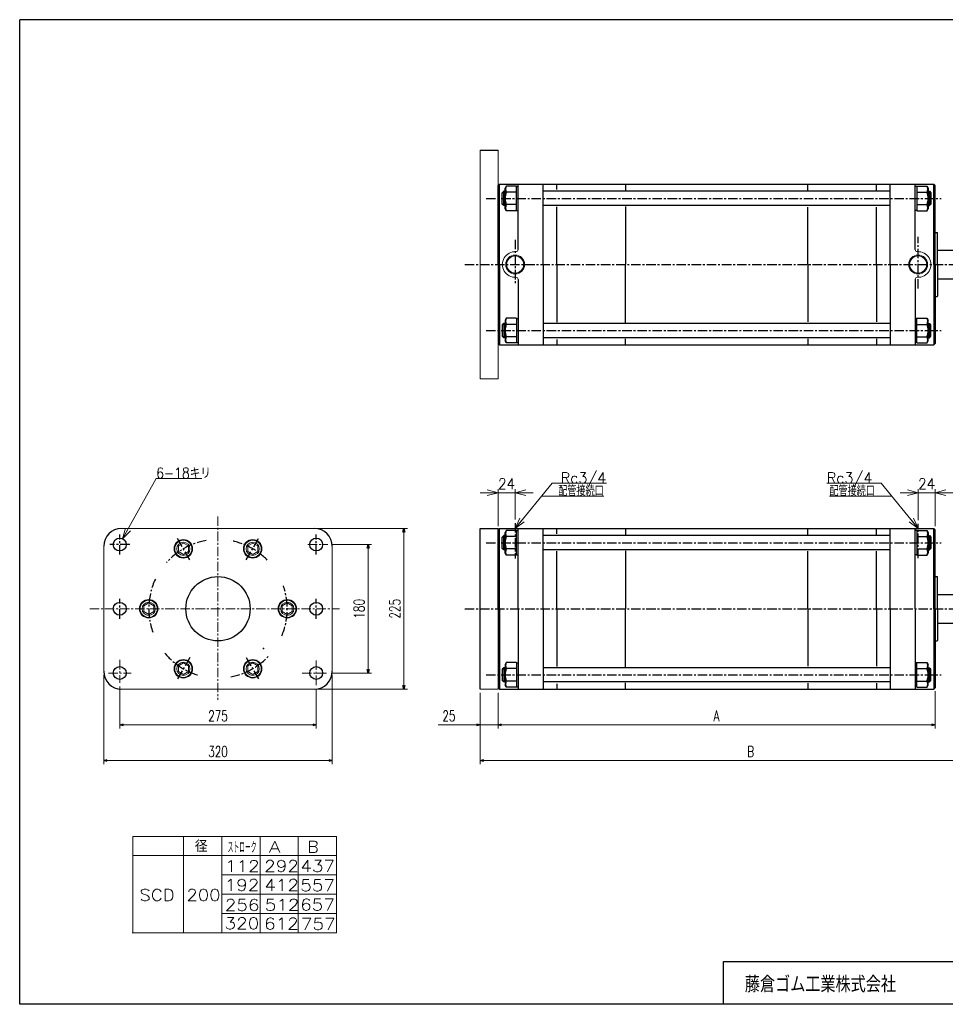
# Model space of a CAD drawing. Header units: millimetres. Extents: x -985 to 985, y -705 to 705.
# Tile 1 of 2: x -985 to 311, y -674 to 705. Entities that reach past the tile are written whole.
import ezdxf
from ezdxf.enums import TextEntityAlignment as Align

# ---------------------------------------------------------------- set-up
doc = ezdxf.new("R2010")
doc.units = ezdxf.units.MM
doc.header["$LTSCALE"] = 0.416667
doc.header["$PDSIZE"] = 1
doc.linetypes.add('CENTER', pattern=[50.8, 31.75, -6.35, 6.35, -6.35])
doc.layers.add('Layer0016', color=7, linetype='Continuous')
doc.layers.add('ZUWAKU', color=7, linetype='Continuous')
doc.styles.add('dcStyle0', font='txt.shx', dxfattribs={"width": 0.714286, "bigfont": 'bigfont'})
doc.dimstyles.new('DaDimRotatedStyle', dxfattribs={"dimtxt": 15, "dimasz": 5.000003, "dimexe": 5, "dimexo": 1.666667, "dimgap": 5, "dimtad": 3, "dimdsep": 46, "dimtxsty": 'dcStyle0', "dimblk1": 'OPEN30', "dimblk2": 'OPEN30', "dimsah": 1, "dimcen": 0.09, "dimclrd": 4, "dimclre": 4, "dimclrt": 4, "dimadec": 0, "dimazin": 2, "dimtfac": 1, "dimtdec": 4, "dimtmove": 0, "dimatfit": 0, "dimfxl": 1, "dimarcsym": 0})

# ---------------------------------------------------------------- blocks, each defined once
blk = doc.blocks.new('DC_GROUP_Φ200_3')
at = {"color": 4, "linetype": 'Continuous', "lineweight": 18}
for p, q in [((-291.5, -7.4), (-285.1, 6.8)), ((-291.5, -7.4), (-282, 4.2)), ((-278.9, 1.7), (-291.5, -7.4))]:
    blk.add_line(p, q, dxfattribs=at)
blk = doc.blocks.new('DC_GROUP_Φ200_4')
at = {"color": 4, "linetype": 'Continuous', "lineweight": 18}
for p, q in [((272.5, -7.4), (259.9, 1.7)), ((272.5, -7.4), (263.1, 4.2)), ((266.2, 6.8), (272.5, -7.4))]:
    blk.add_line(p, q, dxfattribs=at)
blk = doc.blocks.new('DC_GROUP_Φ200_5')
at = {"color": 4, "linetype": 'Continuous', "lineweight": 25}
for p, q in [((-303.9, -195.1), (-305.6, -197.9)), ((-305.6, -197.9), (-305.6, -226.9)), ((-289.6, -195.1), (-303.9, -195.1)), ((-289.6, -203.7), (-303.9, -203.7)), ((-289.6, -195.1), (-289.6, -229.7)), ((-289.6, -195.5), (-289.6, -229.3)), ((-289.6, -195.5), (-287.5, -195.5)), ((-303.9, -229.7), (-305.6, -226.9)), ((-289.6, -221.1), (-303.9, -221.1)), ((-289.6, -229.7), (-303.9, -229.7)), ((-289.6, -229.3), (-287.5, -229.3))]:
    blk.add_line(p, q, dxfattribs=at)
for centre, radius, start, end in [((-281.7, -212.4), 23.8, 158.7017, 201.2983), ((-296.4, -199.4), 8.66, 150, 210), ((-296.4, -225.4), 8.66, 150, 210)]:
    blk.add_arc(centre, radius, start, end, dxfattribs=at)
blk = doc.blocks.new('DC_GROUP_Φ200_6')
at = {"color": 4, "linetype": 'Continuous', "lineweight": 25}
for p, q in [((270.6, -195.5), (268.5, -195.5)), ((270.6, -229.7), (270.6, -195.1)), ((270.6, -195.1), (285, -195.1)), ((270.6, -229.3), (270.6, -195.5)), ((270.6, -203.7), (285, -203.7)), ((285, -195.1), (286.6, -197.9)), ((286.6, -226.9), (286.6, -197.9)), ((270.6, -229.3), (268.5, -229.3)), ((270.6, -221.1), (285, -221.1)), ((270.6, -229.7), (285, -229.7)), ((285, -229.7), (286.6, -226.9))]:
    blk.add_line(p, q, dxfattribs=at)
for centre, radius, start, end in [((277.5, -199.4), 8.66, 330, 30), ((262.8, -212.4), 23.8, 338.7017, 21.2983), ((277.5, -225.4), 8.66, 330, 30)]:
    blk.add_arc(centre, radius, start, end, dxfattribs=at)
blk = doc.blocks.new('DC_GROUP_Φ200_8')
at = {"color": 4, "linetype": 'Continuous', "lineweight": 25}
for p, q in [((-303.9, -10.1), (-305.6, -12.9)), ((-305.6, -41.9), (-305.6, -12.9)), ((-289.6, -10.1), (-303.9, -10.1)), ((-289.6, -44.7), (-289.6, -10.1)), ((-289.6, -44.3), (-289.6, -10.5)), ((-289.6, -10.5), (-287.5, -10.5)), ((-289.6, -18.7), (-303.9, -18.7)), ((-289.6, -36.1), (-303.9, -36.1)), ((-303.9, -44.7), (-305.6, -41.9)), ((-289.6, -44.7), (-303.9, -44.7)), ((-289.6, -44.3), (-287.5, -44.3))]:
    blk.add_line(p, q, dxfattribs=at)
for centre, radius, start, end in [((-296.4, -14.4), 8.66, 150, 210), ((-281.7, -27.4), 23.8, 158.7017, 201.2983), ((-296.4, -40.4), 8.66, 150, 210)]:
    blk.add_arc(centre, radius, start, end, dxfattribs=at)
blk = doc.blocks.new('DC_GROUP_Φ200_9')
at = {"color": 4, "linetype": 'Continuous', "lineweight": 25}
for p, q in [((270.6, -10.5), (268.5, -10.5)), ((270.6, -10.1), (270.6, -44.7)), ((270.6, -10.1), (285, -10.1)), ((270.6, -10.5), (270.6, -44.3)), ((285, -10.1), (286.6, -12.9)), ((286.6, -12.9), (286.6, -41.9)), ((270.6, -18.7), (285, -18.7)), ((270.6, -36.1), (285, -36.1)), ((270.6, -44.3), (268.5, -44.3)), ((270.6, -44.7), (285, -44.7)), ((285, -44.7), (286.6, -41.9))]:
    blk.add_line(p, q, dxfattribs=at)
for centre, radius, start, end in [((277.5, -14.4), 8.66, 330, 30), ((262.8, -27.4), 23.8, 338.7017, 21.2983), ((277.5, -40.4), 8.66, 330, 30)]:
    blk.add_arc(centre, radius, start, end, dxfattribs=at)
blk = doc.blocks.new('DC_GROUP_Φ200_10')
at = {"color": 4, "linetype": 'Continuous', "lineweight": 25}
for p, q in [((-303.9, 287), (-305.6, 284.2)), ((-305.6, 284.2), (-305.6, 255.2)), ((-289.6, 287), (-303.9, 287)), ((-289.6, 278.4), (-303.9, 278.4)), ((-289.6, 287), (-289.6, 252.4)), ((-289.6, 286.6), (-289.6, 252.8)), ((-289.6, 286.6), (-287.5, 286.6)), ((-303.9, 252.4), (-305.6, 255.2)), ((-289.6, 261.1), (-303.9, 261.1)), ((-289.6, 252.4), (-303.9, 252.4)), ((-289.6, 252.8), (-287.5, 252.8))]:
    blk.add_line(p, q, dxfattribs=at)
for centre, radius, start, end in [((-281.7, 269.7), 23.8, 158.7017, 201.2983), ((-296.4, 282.7), 8.66, 150, 210), ((-296.4, 256.7), 8.66, 150, 210)]:
    blk.add_arc(centre, radius, start, end, dxfattribs=at)
blk = doc.blocks.new('DC_GROUP_Φ200_11')
at = {"color": 4, "linetype": 'Continuous', "lineweight": 25}
for p, q in [((270.6, 286.6), (268.5, 286.6)), ((270.6, 252.4), (270.6, 287)), ((270.6, 287), (285, 287)), ((270.6, 252.8), (270.6, 286.6)), ((270.6, 278.4), (285, 278.4)), ((285, 287), (286.6, 284.2)), ((286.6, 255.2), (286.6, 284.2)), ((270.6, 252.8), (268.5, 252.8)), ((270.6, 261.1), (285, 261.1)), ((270.6, 252.4), (285, 252.4)), ((285, 252.4), (286.6, 255.2))]:
    blk.add_line(p, q, dxfattribs=at)
for centre, radius, start, end in [((277.5, 282.7), 8.66, 330, 30), ((262.8, 269.7), 23.8, 338.7017, 21.2983), ((277.5, 256.7), 8.66, 330, 30)]:
    blk.add_arc(centre, radius, start, end, dxfattribs=at)
blk = doc.blocks.new('DC_GROUP_Φ200_12')
at = {"color": 4, "linetype": 'Continuous', "lineweight": 25}
for p, q in [((-303.9, 472), (-305.6, 469.2)), ((-305.6, 440.2), (-305.6, 469.2)), ((-289.6, 472), (-303.9, 472)), ((-289.6, 437.4), (-289.6, 472)), ((-289.6, 437.8), (-289.6, 471.6)), ((-289.6, 471.6), (-287.5, 471.6)), ((-289.6, 463.4), (-303.9, 463.4)), ((-289.6, 446.1), (-303.9, 446.1)), ((-303.9, 437.4), (-305.6, 440.2)), ((-289.6, 437.4), (-303.9, 437.4)), ((-289.6, 437.8), (-287.5, 437.8))]:
    blk.add_line(p, q, dxfattribs=at)
for centre, radius, start, end in [((-296.4, 467.7), 8.66, 150, 210), ((-281.7, 454.7), 23.8, 158.7017, 201.2983), ((-296.4, 441.7), 8.66, 150, 210)]:
    blk.add_arc(centre, radius, start, end, dxfattribs=at)
blk = doc.blocks.new('DC_GROUP_Φ200_13')
at = {"color": 4, "linetype": 'Continuous', "lineweight": 25}
for p, q in [((270.6, 471.6), (268.5, 471.6)), ((270.6, 472), (270.6, 437.4)), ((270.6, 472), (285, 472)), ((270.6, 471.6), (270.6, 437.8)), ((285, 472), (286.6, 469.2)), ((286.6, 469.2), (286.6, 440.2)), ((270.6, 463.4), (285, 463.4)), ((270.6, 446.1), (285, 446.1)), ((270.6, 437.8), (268.5, 437.8)), ((270.6, 437.4), (285, 437.4)), ((285, 437.4), (286.6, 440.2))]:
    blk.add_line(p, q, dxfattribs=at)
for centre, radius, start, end in [((277.5, 467.7), 8.66, 330, 30), ((262.8, 454.7), 23.8, 338.7017, 21.2983), ((277.5, 441.7), 8.66, 330, 30)]:
    blk.add_arc(centre, radius, start, end, dxfattribs=at)
blk = doc.blocks.new('DC_GROUP_Φ200_19')
at = {"color": 4, "linetype": 'Continuous', "lineweight": 18}
for p, q in [((-291.5, 42.6), (-276.5, 46.6)), ((-276.5, 38.6), (-291.5, 42.6)), ((-291.5, 42.6), (-276.5, 42.6))]:
    blk.add_line(p, q, dxfattribs=at)
blk = doc.blocks.new('DC_GROUP_Φ200_20')
at = {"color": 4, "linetype": 'Continuous', "lineweight": 18}
for p, q in [((-330.5, 46.6), (-315.5, 42.6)), ((-315.5, 42.6), (-330.5, 38.6)), ((-315.5, 42.6), (-330.5, 42.6))]:
    blk.add_line(p, q, dxfattribs=at)
blk = doc.blocks.new('DC_GROUP_Φ200_18')
at = {"color": 4, "linetype": 'Continuous', "lineweight": 13}
for p, q in [((-340.5, 42.6), (-315.5, 42.6)), ((-315.5, -4.4), (-315.5, 47.6)), ((-315.5, 42.6), (-291.5, 42.6)), ((-291.5, 5.1), (-291.5, 47.6)), ((-266.5, 42.6), (-291.5, 42.6))]:
    blk.add_line(p, q, dxfattribs=at)
at = {"linetype": 'Continuous'}
for name in ['DC_GROUP_Φ200_20', 'DC_GROUP_Φ200_19']:
    blk.add_blockref(name, (0, 0), dxfattribs=at)
at = {"color": 4, "style": 'dcStyle0', "width": 0.8}
blk.add_text('24', height=15, dxfattribs=at).set_placement((-315.5, 47.6), (-291.5, 47.6), align=Align.FIT)
blk = doc.blocks.new('DC_GROUP_Φ200_22')
at = {"color": 4, "linetype": 'Continuous', "lineweight": 18}
for p, q in [((296.5, 42.6), (311.5, 46.6)), ((311.5, 38.6), (296.5, 42.6)), ((296.5, 42.6), (311.5, 42.6))]:
    blk.add_line(p, q, dxfattribs=at)
blk = doc.blocks.new('DC_GROUP_Φ200_23')
at = {"color": 4, "linetype": 'Continuous', "lineweight": 18}
for p, q in [((257.5, 46.6), (272.5, 42.6)), ((272.5, 42.6), (257.5, 38.6)), ((272.5, 42.6), (257.5, 42.6))]:
    blk.add_line(p, q, dxfattribs=at)
blk = doc.blocks.new('DC_GROUP_Φ200_21')
at = {"color": 4, "linetype": 'Continuous', "lineweight": 13}
for p, q in [((247.5, 42.6), (272.5, 42.6)), ((272.5, 4.1), (272.5, 47.6)), ((272.5, 42.6), (296.5, 42.6)), ((296.5, -4.4), (296.5, 47.6)), ((321.5, 42.6), (296.5, 42.6))]:
    blk.add_line(p, q, dxfattribs=at)
at = {"linetype": 'Continuous'}
for name in ['DC_GROUP_Φ200_23', 'DC_GROUP_Φ200_22']:
    blk.add_blockref(name, (0, 0), dxfattribs=at)
at = {"color": 4, "style": 'dcStyle0', "width": 0.8}
blk.add_text('24', height=15, dxfattribs=at).set_placement((272.5, 47.6), (296.5, 47.6), align=Align.FIT)
blk = doc.blocks.new('DC_GROUP_Φ200_39')
at = {"color": 4, "linetype": 'Continuous', "lineweight": 18}
for p, q in [((-840.9, -21.9), (-837.1, -6.8)), ((-840.9, -21.9), (-833.6, -8.7)), ((-830.1, -10.7), (-840.9, -21.9))]:
    blk.add_line(p, q, dxfattribs=at)
blk = doc.blocks.new('DC_GROUP_Φ200_38')
at = {"color": 4, "linetype": 'Continuous', "lineweight": 13}
for p, q in [((-840.9, -21.9), (-794, 62.7)), ((-794, 62.7), (-730, 62.7))]:
    blk.add_line(p, q, dxfattribs=at)
at = {"linetype": 'Continuous'}
blk.add_blockref('DC_GROUP_Φ200_39', (0, 0), dxfattribs=at)
at = {"color": 4, "style": 'dcStyle0', "width": 0.796875}
blk.add_text('6-18キリ', height=15, dxfattribs=at).set_placement((-794, 62.7), (-717.5, 62.7), align=Align.FIT)
blk = doc.blocks.new('DC_GROUP_Φ200_40')
at = {"color": 4, "linetype": 'Continuous', "lineweight": 13}
for p, q in [((-755.9, -27.8), (-762.9, -31.8)), ((-762.9, -31.8), (-762.9, -39.9)), ((-762.9, -39.9), (-755.9, -44)), ((-748.9, -31.8), (-755.9, -27.8)), ((-755.9, -44), (-748.9, -39.9)), ((-748.9, -39.9), (-748.9, -31.8))]:
    blk.add_line(p, q, dxfattribs=at)
for radius in [12.2, 12, 9.23]:
    blk.add_circle((-755.9, -35.9), radius, dxfattribs=at)
blk = doc.blocks.new('DC_GROUP_Φ200_41')
at = {"color": 4, "linetype": 'Continuous', "lineweight": 13}
for p, q in [((-804.4, -111.8), (-811.4, -115.9)), ((-811.4, -115.9), (-811.4, -123.9)), ((-811.4, -123.9), (-804.4, -128)), ((-797.4, -115.9), (-804.4, -111.8)), ((-804.4, -128), (-797.4, -123.9)), ((-797.4, -123.9), (-797.4, -115.9))]:
    blk.add_line(p, q, dxfattribs=at)
for radius in [12.2, 12, 9.23]:
    blk.add_circle((-804.4, -119.9), radius, dxfattribs=at)
blk = doc.blocks.new('DC_GROUP_Φ200_42')
at = {"color": 4, "linetype": 'Continuous', "lineweight": 13}
for p, q in [((-665.9, -31.8), (-658.9, -27.8)), ((-665.9, -39.9), (-665.9, -31.8)), ((-658.9, -44), (-665.9, -39.9)), ((-658.9, -27.8), (-651.9, -31.8)), ((-651.9, -39.9), (-658.9, -44)), ((-651.9, -31.8), (-651.9, -39.9))]:
    blk.add_line(p, q, dxfattribs=at)
for radius in [12.2, 12, 9.23]:
    blk.add_circle((-658.9, -35.9), radius, dxfattribs=at)
blk = doc.blocks.new('DC_GROUP_Φ200_43')
at = {"color": 4, "linetype": 'Continuous', "lineweight": 13}
for p, q in [((-617.4, -115.9), (-610.4, -111.8)), ((-617.4, -123.9), (-617.4, -115.9)), ((-610.4, -128), (-617.4, -123.9)), ((-610.4, -111.8), (-603.4, -115.9)), ((-603.4, -123.9), (-610.4, -128)), ((-603.4, -115.9), (-603.4, -123.9))]:
    blk.add_line(p, q, dxfattribs=at)
for radius in [12.2, 12, 9.23]:
    blk.add_circle((-610.4, -119.9), radius, dxfattribs=at)
blk = doc.blocks.new('DC_GROUP_Φ200_44')
at = {"color": 4, "linetype": 'Continuous', "lineweight": 13}
for p, q in [((-762.9, -199.9), (-755.9, -195.8)), ((-762.9, -207.9), (-762.9, -199.9)), ((-755.9, -195.8), (-748.9, -199.9)), ((-748.9, -199.9), (-748.9, -207.9)), ((-755.9, -212), (-762.9, -207.9)), ((-748.9, -207.9), (-755.9, -212))]:
    blk.add_line(p, q, dxfattribs=at)
for radius in [12.2, 12, 9.23]:
    blk.add_circle((-755.9, -203.9), radius, dxfattribs=at)
blk = doc.blocks.new('DC_GROUP_Φ200_45')
at = {"color": 4, "linetype": 'Continuous', "lineweight": 13}
for p, q in [((-658.9, -195.8), (-665.9, -199.9)), ((-665.9, -199.9), (-665.9, -207.9)), ((-651.9, -199.9), (-658.9, -195.8)), ((-651.9, -207.9), (-651.9, -199.9)), ((-665.9, -207.9), (-658.9, -212)), ((-658.9, -212), (-651.9, -207.9))]:
    blk.add_line(p, q, dxfattribs=at)
for radius in [12.2, 12, 9.23]:
    blk.add_circle((-658.9, -203.9), radius, dxfattribs=at)
blk = doc.blocks.new('_OPEN30')
at = {"color": 0, "linetype": 'ByBlock', "lineweight": -2}
for p, q in [((-1, 0.267949), (0, 0)), ((0, 0), (-1, -0.267949)), ((0, 0), (-1, 0))]:
    blk.add_line(p, q, dxfattribs=at)
blk = doc.blocks.new('*D47')
at = {"color": 4, "linetype": 'Continuous', "lineweight": 13}
for p, q in [((-844.9, -228.6), (-844.9, -287.4)), ((-569.9, -231.9), (-569.9, -287.4)), ((-844.9, -282.4), (-569.9, -282.4))]:
    blk.add_line(p, q, dxfattribs=at)
at = {"color": 4, "xscale": 5.000004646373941, "yscale": 4.999982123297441}
for p, rotation in [((-844.9, -282.4), 180), ((-569.9, -282.4), 360)]:
    blk.add_blockref('_OPEN30', p, dxfattribs=dict(at, rotation=rotation))
at = {"color": 4, "insert": (-707.4, -277.4), "char_height": 15, "width": 60.938, "attachment_point": 8, "style": 'dcStyle0'}
blk.add_mtext('\\T1.00;275', dxfattribs=at)
blk = doc.blocks.new('*D48')
at = {"color": 4, "linetype": 'Continuous', "lineweight": 13}
for p, q in [((-548.7, -29.9), (-492.4, -29.9)), ((-497.4, -209.9), (-497.4, -29.9)), ((-548.7, -209.9), (-492.4, -209.9))]:
    blk.add_line(p, q, dxfattribs=at)
at = {"color": 4, "xscale": 5.000004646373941, "yscale": 4.999982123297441}
for p, rotation in [((-497.4, -29.9), 90), ((-497.4, -209.9), 270)]:
    blk.add_blockref('_OPEN30', p, dxfattribs=dict(at, rotation=rotation))
at = {"color": 4, "insert": (-502.4, -119.9), "char_height": 15, "width": 60.937, "attachment_point": 8, "rotation": 90, "style": 'dcStyle0'}
blk.add_mtext('\\T1.00;180', dxfattribs=at)
blk = doc.blocks.new('*D49')
at = {"color": 4, "linetype": 'Continuous', "lineweight": 13}
for p, q in [((-867.4, -212.4), (-867.4, -337.4)), ((-547.4, -212.4), (-547.4, -337.4)), ((-867.4, -332.4), (-547.4, -332.4))]:
    blk.add_line(p, q, dxfattribs=at)
at = {"color": 4, "xscale": 5.000004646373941, "yscale": 4.999982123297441}
for p, rotation in [((-867.4, -332.4), 180), ((-547.4, -332.4), 360)]:
    blk.add_blockref('_OPEN30', p, dxfattribs=dict(at, rotation=rotation))
at = {"color": 4, "insert": (-707.4, -327.4), "char_height": 15, "width": 60.938, "attachment_point": 8, "style": 'dcStyle0'}
blk.add_mtext('\\T1.00;320', dxfattribs=at)
blk = doc.blocks.new('*D50')
at = {"color": 4, "linetype": 'Continuous', "lineweight": 13}
for p, q in [((-567.4, -7.4), (-442.4, -7.4)), ((-447.4, -232.4), (-447.4, -7.4)), ((-567.4, -232.4), (-442.4, -232.4))]:
    blk.add_line(p, q, dxfattribs=at)
at = {"color": 4, "xscale": 5.000004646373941, "yscale": 4.999982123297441}
for p, rotation in [((-447.4, -7.4), 90), ((-447.4, -232.4), 270)]:
    blk.add_blockref('_OPEN30', p, dxfattribs=dict(at, rotation=rotation))
at = {"color": 4, "insert": (-452.4, -119.9), "char_height": 15, "width": 60.938, "attachment_point": 8, "rotation": 90, "style": 'dcStyle0'}
blk.add_mtext('\\T1.00;225', dxfattribs=at)
blk = doc.blocks.new('*D51')
at = {"color": 4, "linetype": 'Continuous', "lineweight": 13}
for p, q in [((-340.5, -237.4), (-340.5, -287.4)), ((-315.5, -237.4), (-315.5, -287.4)), ((-399.1, -282.4), (-340.5, -282.4)), ((-315.5, -282.4), (-340.5, -282.4)), ((-307.1, -282.4), (-315.5, -282.4))]:
    blk.add_line(p, q, dxfattribs=at)
at = {"color": 4, "xscale": 5.000004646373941, "yscale": 4.999982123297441}
for p, rotation in [((-340.5, -282.4), 360), ((-315.5, -282.4), 180)]:
    blk.add_blockref('_OPEN30', p, dxfattribs=dict(at, rotation=rotation))
at = {"color": 4, "insert": (-375, -277.4), "char_height": 15, "width": 46.875, "attachment_point": 9, "style": 'dcStyle0'}
blk.add_mtext('\\T1.00;25', dxfattribs=at)
blk = doc.blocks.new('*D52')
at = {"color": 4, "linetype": 'Continuous', "lineweight": 13}
for p, q in [((-315.5, -237.4), (-315.5, -287.4)), ((296.5, -235.4), (296.5, -287.4)), ((-315.5, -282.4), (296.5, -282.4))]:
    blk.add_line(p, q, dxfattribs=at)
at = {"color": 4, "xscale": 5.000004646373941, "yscale": 4.999982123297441}
for p, rotation in [((-315.5, -282.4), 180), ((296.5, -282.4), 360)]:
    blk.add_blockref('_OPEN30', p, dxfattribs=dict(at, rotation=rotation))
at = {"color": 4, "insert": (-9.5, -277.4), "char_height": 15, "width": 32.812, "attachment_point": 8, "style": 'dcStyle0'}
blk.add_mtext('\\T1.00;A', dxfattribs=at)
blk = doc.blocks.new('*D53')
at = {"color": 4, "linetype": 'Continuous', "lineweight": 13}
for p, q in [((416.5, -139.9), (416.5, -337.4)), ((-340.5, -237.4), (-340.5, -337.4)), ((-340.5, -332.4), (416.5, -332.4))]:
    blk.add_line(p, q, dxfattribs=at)
at = {"color": 4, "xscale": 5.000004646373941, "yscale": 4.999982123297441}
for p, rotation in [((-340.5, -332.4), 180), ((416.5, -332.4), 360)]:
    blk.add_blockref('_OPEN30', p, dxfattribs=dict(at, rotation=rotation))
at = {"color": 4, "insert": (38, -327.4), "char_height": 15, "width": 32.812, "attachment_point": 8, "style": 'dcStyle0'}
blk.add_mtext('\\T1.00;B', dxfattribs=at)

msp = doc.modelspace()

# ---------------------------------------------------------------- linework, layer by layer
at = {"color": 4, "linetype": 'Continuous', "lineweight": 25}
for p, q in [((-313.463, 474.728), (-315.463, 472.728)), ((-315.463, 362.228), (-315.463, 472.728)), ((-313.463, 474.728), (294.537, 474.728)), ((-313.463, 362.228), (-313.463, 474.728)), ((-287.463, 383.204), (-287.463, 474.728)), ((-252.463, 362.228), (-252.463, 474.728)), ((-233.363, 467.351), (-233.363, 474.728)), ((-137.263, 474.728), (-137.263, 466.122)), ((118.337, 466.286), (118.337, 474.728)), ((214.437, 466.286), (214.437, 474.728)), ((233.537, 362.228), (233.537, 474.728)), ((268.537, 383.204), (268.537, 474.728)), ((294.537, 474.728), (296.537, 472.728)), ((294.537, 362.228), (294.537, 474.728)), ((296.537, 362.228), (296.537, 472.728)), ((-307.463, 464.728), (-309.463, 462.728)), ((-309.463, 446.728), (-309.463, 462.728)), ((-309.063, 463.128), (-305.563, 463.128)), ((-305.563, 464.728), (-307.463, 464.728)), ((-307.463, 444.728), (-307.463, 464.728)), ((233.537, 464.728), (-252.463, 464.728)), ((286.637, 464.728), (288.537, 464.728)), ((290.137, 463.128), (286.637, 463.128)), ((288.537, 464.728), (290.537, 462.728)), ((288.537, 464.728), (288.537, 444.728)), ((290.537, 462.728), (290.537, 446.728)), ((-307.463, 444.728), (-309.463, 446.728)), ((-309.063, 446.328), (-305.563, 446.328)), ((-305.563, 444.728), (-307.463, 444.728)), ((233.537, 444.728), (-252.463, 444.728)), ((-233.363, 362.228), (-233.363, 442.839)), ((-137.263, 443.55), (-137.263, 362.228)), ((118.337, 362.228), (118.337, 442.685)), ((214.437, 362.228), (214.437, 442.685)), ((290.137, 446.328), (286.637, 446.328)), ((286.637, 444.728), (288.537, 444.728)), ((288.537, 444.728), (290.537, 446.728)), ((296.537, 407.228), (299.037, 407.228)), ((299.037, 407.228), (299.537, 406.728)), ((299.537, 362.228), (299.537, 406.728)), ((299.537, 382.228), (321.497, 382.228)), ((-315.463, 362.228), (-315.463, 251.728)), ((-313.463, 362.228), (-313.463, 249.728)), ((-252.463, 362.228), (-252.463, 249.728)), ((-233.363, 362.228), (-233.363, 281.617)), ((-137.263, 280.906), (-137.263, 362.228)), ((118.337, 362.228), (118.337, 281.771)), ((214.437, 362.228), (214.437, 281.771)), ((233.537, 362.228), (233.537, 249.728)), ((294.537, 362.228), (294.537, 249.728)), ((296.537, 362.228), (296.537, 251.728)), ((299.537, 362.228), (299.537, 317.728)), ((-287.463, 341.252), (-287.463, 249.728)), ((268.537, 341.252), (268.537, 249.728)), ((299.537, 342.228), (321.497, 342.228)), ((296.537, 317.228), (299.037, 317.228)), ((299.037, 317.228), (299.537, 317.728)), ((-307.463, 279.728), (-309.463, 277.728)), ((-309.463, 277.728), (-309.463, 261.728)), ((-309.063, 278.128), (-305.563, 278.128)), ((-305.563, 279.728), (-307.463, 279.728)), ((-307.463, 279.728), (-307.463, 259.728)), ((233.537, 279.728), (-252.463, 279.728)), ((286.637, 279.728), (288.537, 279.728)), ((290.137, 278.128), (286.637, 278.128)), ((288.537, 279.728), (290.537, 277.728)), ((288.537, 259.728), (288.537, 279.728)), ((290.537, 261.728), (290.537, 277.728)), ((-313.463, 249.728), (-315.463, 251.728)), ((-313.463, 249.728), (294.537, 249.728)), ((-307.463, 259.728), (-309.463, 261.728)), ((-309.063, 261.328), (-305.563, 261.328)), ((-305.563, 259.728), (-307.463, 259.728)), ((233.537, 259.728), (-252.463, 259.728)), ((-233.363, 257.105), (-233.363, 249.728)), ((-137.263, 249.728), (-137.263, 258.335)), ((118.337, 258.17), (118.337, 249.728)), ((214.437, 258.17), (214.437, 249.728)), ((290.137, 261.328), (286.637, 261.328)), ((286.637, 259.728), (288.537, 259.728)), ((288.537, 259.728), (290.537, 261.728)), ((294.537, 249.728), (296.537, 251.728)), ((-313.463, -7.393), (-315.463, -9.393)), ((-315.463, -119.893), (-315.463, -9.393)), ((-313.463, -7.393), (294.537, -7.393)), ((-313.463, -119.893), (-313.463, -7.393)), ((-287.463, -119.893), (-287.463, -7.393)), ((-252.463, -119.893), (-252.463, -7.393)), ((-233.363, -14.77), (-233.363, -7.393)), ((-137.263, -7.393), (-137.263, -16)), ((118.337, -15.835), (118.337, -7.393)), ((214.437, -15.835), (214.437, -7.393)), ((233.537, -119.893), (233.537, -7.393)), ((268.537, -119.893), (268.537, -7.393)), ((294.537, -7.393), (296.537, -9.393)), ((294.537, -119.893), (294.537, -7.393)), ((296.537, -119.893), (296.537, -9.393)), ((-307.463, -17.393), (-309.463, -19.393)), ((-309.463, -35.393), (-309.463, -19.393)), ((-309.063, -18.993), (-305.563, -18.993)), ((-305.563, -17.393), (-307.463, -17.393)), ((-307.463, -37.393), (-307.463, -17.393)), ((233.537, -17.393), (-252.463, -17.393)), ((286.637, -17.393), (288.537, -17.393)), ((290.137, -18.993), (286.637, -18.993)), ((288.537, -17.393), (290.537, -19.393)), ((288.537, -17.393), (288.537, -37.393)), ((290.537, -19.393), (290.537, -35.393)), ((-307.463, -37.393), (-309.463, -35.393)), ((-309.063, -35.793), (-305.563, -35.793)), ((-305.563, -37.393), (-307.463, -37.393)), ((233.537, -37.393), (-252.463, -37.393)), ((-233.363, -119.893), (-233.363, -39.282)), ((-137.263, -38.572), (-137.263, -119.893)), ((118.337, -119.893), (118.337, -39.437)), ((214.437, -119.893), (214.437, -39.437)), ((290.137, -35.793), (286.637, -35.793)), ((286.637, -37.393), (288.537, -37.393)), ((288.537, -37.393), (290.537, -35.393)), ((296.537, -74.893), (299.037, -74.893)), ((299.037, -74.893), (299.537, -75.393)), ((299.537, -119.893), (299.537, -75.393)), ((299.537, -99.893), (342.537, -99.893)), ((-315.463, -119.893), (-315.463, -230.393)), ((-313.463, -119.893), (-313.463, -232.393)), ((-287.463, -119.893), (-287.463, -232.393)), ((-252.463, -119.893), (-252.463, -232.393)), ((-233.363, -119.893), (-233.363, -200.505)), ((-137.263, -201.215), (-137.263, -119.893)), ((118.337, -119.893), (118.337, -200.35)), ((214.437, -119.893), (214.437, -200.35)), ((233.537, -119.893), (233.537, -232.393)), ((268.537, -119.893), (268.537, -232.393)), ((294.537, -119.893), (294.537, -232.393)), ((296.537, -119.893), (296.537, -230.393)), ((299.537, -119.893), (299.537, -164.393)), ((299.537, -139.893), (342.537, -139.893)), ((296.537, -164.893), (299.037, -164.893)), ((299.037, -164.893), (299.537, -164.393)), ((-307.463, -202.393), (-309.463, -204.393)), ((-309.463, -204.393), (-309.463, -220.393)), ((-309.063, -203.993), (-305.563, -203.993)), ((-305.563, -202.393), (-307.463, -202.393)), ((-307.463, -202.393), (-307.463, -222.393)), ((233.537, -202.393), (-252.463, -202.393)), ((286.637, -202.393), (288.537, -202.393)), ((290.137, -203.993), (286.637, -203.993)), ((288.537, -202.393), (290.537, -204.393)), ((288.537, -222.393), (288.537, -202.393)), ((290.537, -220.393), (290.537, -204.393)), ((-307.463, -222.393), (-309.463, -220.393)), ((288.537, -222.393), (290.537, -220.393)), ((-313.463, -232.393), (-315.463, -230.393)), ((-313.463, -232.393), (294.537, -232.393)), ((-309.063, -220.793), (-305.563, -220.793)), ((-305.563, -222.393), (-307.463, -222.393)), ((233.537, -222.393), (-252.463, -222.393)), ((-233.363, -225.016), (-233.363, -232.393)), ((-137.263, -232.393), (-137.263, -223.787)), ((118.337, -223.952), (118.337, -232.393)), ((214.437, -223.952), (214.437, -232.393)), ((290.137, -220.793), (286.637, -220.793)), ((286.637, -222.393), (288.537, -222.393)), ((294.537, -232.393), (296.537, -230.393))]:
    msp.add_line(p, q, dxfattribs=at)
at = {"color": 4, "linetype": 'CENTER', "lineweight": 25}
for p, q in [((-332.109, 454.728), (304.727, 454.728)), ((272.537, 328.587), (272.537, 401.044)), ((-291.463, 396.926), (-291.463, 333.522)), ((-361.953, 362.228), (429.727, 362.228)), ((-332.109, 269.728), (304.727, 269.728)), ((-291.463, 0.133), (-291.463, -49.46)), ((272.537, -48.985), (272.537, -0.864)), ((-332.109, -27.393), (304.727, -27.393)), ((-361.953, -119.893), (431.776, -119.893)), ((-332.109, -212.393), (304.727, -212.393))]:
    msp.add_line(p, q, dxfattribs=at)
at = {"color": 4, "linetype": 'Continuous', "lineweight": 13}
for p, q in [((-291.463, -7.393), (-239.89, 55.856)), ((-239.89, 55.856), (-163.659, 55.856)), ((220.963, 55.856), (144.732, 55.856)), ((272.537, -7.393), (220.963, 55.856)), ((-254.606, 37.808), (-167.251, 37.808)), ((235.679, 37.808), (148.324, 37.808)), ((-842.444, -7.393), (-572.444, -7.393)), ((-867.444, -32.393), (-867.444, -207.393)), ((-547.444, -207.393), (-547.444, -32.393)), ((-842.444, -232.393), (-572.444, -232.393)), ((-340.463, -232.393), (-315.463, -232.393)), ((-826.867, -438.564), (-541.719, -438.564)), ((-826.867, -438.564), (-826.867, -573.564)), ((-755.534, -438.564), (-755.534, -573.564)), ((-702.08, -438.564), (-702.08, -573.564)), ((-648.626, -438.564), (-648.626, -573.564)), ((-595.172, -438.564), (-595.172, -573.564)), ((-541.719, -438.564), (-541.719, -573.564)), ((-826.867, -465.564), (-541.719, -465.564)), ((-702.08, -492.564), (-541.719, -492.564)), ((-701.954, -519.564), (-541.719, -519.564)), ((-702.08, -546.564), (-541.719, -546.564)), ((-827.787, -573.564), (-541.719, -573.564))]:
    msp.add_line(p, q, dxfattribs=at)
at = {"color": 4, "linetype": 'CENTER', "lineweight": 13}
for p, q in [((-707.444, 9.309), (-707.444, -247.224)), ((-581.777, -29.893), (-553.738, -29.893)), ((-886.993, -119.893), (-537.444, -119.893)), ((-844.944, -191.603), (-844.944, -223.551)), ((-569.944, -192.283), (-569.944, -226.949)), ((-860.894, -209.893), (-829.031, -209.893)), ((-589.764, -209.893), (-553.738, -209.893))]:
    msp.add_line(p, q, dxfattribs=at)
at = {"color": 4, "linetype": 'Continuous', "lineweight": 13}
for centre, radius in [((-291.463, 362.228), 13.194), ((-291.463, 362.228), 11.994), ((272.537, 362.228), 13.194), ((272.537, 362.228), 11.994), ((-755.944, -35.889), 13), ((-658.944, -35.889), 13), ((-804.444, -119.893), 13), ((-610.444, -119.893), 13), ((-755.944, -203.898), 13), ((-658.944, -203.898), 13)]:
    msp.add_circle(centre, radius, dxfattribs=at)
for centre, radius, start, end in [((-291.463, 362.228), 18, 86.815964, 273.184036), ((-290.463, 383.204), 3, 267.270597, 0), ((271.537, 383.204), 3, 180, 272.729403), ((272.537, 362.228), 18, 266.815964, 93.184036), ((-290.463, 341.252), 3, 0, 92.729403), ((271.537, 341.252), 3, 87.270597, 180)]:
    msp.add_arc(centre, radius, start, end, dxfattribs=at)
at = {"color": 5, "linetype": 'Continuous'}
msp.add_point((-643.81, -175.301), dxfattribs=at)
at = {"layer": 'Layer0016', "color": 4, "linetype": 'Continuous', "lineweight": 25}
for p, q in [((-340.463, 522.228), (-315.463, 522.228)), ((-340.463, -232.393), (-340.463, -7.393)), ((-340.463, -7.393), (-315.463, -7.393)), ((-315.463, -7.393), (-315.463, -232.393))]:
    msp.add_line(p, q, dxfattribs=at)
at = {"layer": 'Layer0016', "color": 4, "linetype": 'Continuous', "lineweight": 13}
for p, q in [((-340.463, 522.228), (-340.463, 202.228)), ((-315.463, 522.228), (-315.463, 202.228)), ((-315.463, 202.228), (-340.463, 202.228))]:
    msp.add_line(p, q, dxfattribs=at)
at = {"layer": 'Layer0016', "color": 4, "linetype": 'CENTER', "lineweight": 25}
for p, q in [((-844.944, -43.893), (-844.944, -15.893)), ((-746.944, -51.477), (-764.944, -20.3)), ((-667.944, -51.477), (-649.944, -20.3)), ((-569.944, -43.893), (-569.944, -15.893)), ((-830.944, -29.893), (-858.944, -29.893)), ((-844.944, -133.893), (-844.944, -105.893)), ((-569.944, -133.893), (-569.944, -105.893)), ((-746.944, -188.309), (-764.944, -219.486)), ((-667.944, -188.309), (-649.944, -219.486))]:
    msp.add_line(p, q, dxfattribs=at)
at = {"layer": 'Layer0016', "color": 4, "linetype": 'Continuous', "lineweight": 25}
for centre, radius in [((-844.944, -29.893), 9), ((-569.944, -29.893), 9), ((-707.444, -119.893), 45), ((-844.944, -119.893), 9), ((-569.944, -119.893), 9), ((-844.944, -209.893), 9), ((-569.944, -209.893), 9)]:
    msp.add_circle(centre, radius, dxfattribs=at)
for centre, start, end in [((-842.444, -32.393), 90, 180), ((-572.444, -32.393), 0, 90), ((-842.444, -207.393), 180, 270), ((-572.444, -207.393), 270, 0)]:
    msp.add_arc(centre, 25, start, end, dxfattribs=at)
at = {"layer": 'Layer0016', "color": 4, "linetype": 'CENTER', "lineweight": 25}
for start, end in [(99.814268, 138.152131), (44.608455, 79.09181), (154.709981, 199.766245), (336.984907, 19.278373), (220.022555, 253.586598), (280.563561, 317.971175)]:
    msp.add_arc((-707.444, -119.893), 97, start, end, dxfattribs=at)
at = {"layer": 'ZUWAKU', "color": 5, "linetype": 'Continuous', "lineweight": 25}
for p, q in [((-985, -673.75), (-985, 705)), ((955, 705), (-985, 705)), ((985, -673.75), (-985, -673.75))]:
    msp.add_line(p, q, dxfattribs=at)
at = {"layer": 'ZUWAKU', "color": 4, "linetype": 'Continuous', "lineweight": 25}
for p, q in [((0, -613.75), (955, -613.75)), ((0, -673.75), (0, -613.75))]:
    msp.add_line(p, q, dxfattribs=at)

# ---------------------------------------------------------------- block references
at = {"linetype": 'Continuous'}
for name in ['DC_GROUP_Φ200_12', 'DC_GROUP_Φ200_13', 'DC_GROUP_Φ200_10', 'DC_GROUP_Φ200_11', 'DC_GROUP_Φ200_38', 'DC_GROUP_Φ200_18', 'DC_GROUP_Φ200_21', 'DC_GROUP_Φ200_3', 'DC_GROUP_Φ200_4', 'DC_GROUP_Φ200_8', 'DC_GROUP_Φ200_9', 'DC_GROUP_Φ200_40', 'DC_GROUP_Φ200_42', 'DC_GROUP_Φ200_41', 'DC_GROUP_Φ200_43', 'DC_GROUP_Φ200_44', 'DC_GROUP_Φ200_45', 'DC_GROUP_Φ200_5', 'DC_GROUP_Φ200_6']:
    msp.add_blockref(name, (0, 0), dxfattribs=at)

# ---------------------------------------------------------------- texts
at = {"color": 4, "style": 'dcStyle0'}
for s, height, width, p, p2 in [('Rc3/4', 15, 0.85, (-227.659, 55.856), (-163.909, 55.856)), ('Rc3/4', 15, 0.85, (144.732, 55.856), (208.482, 55.856)), ('配管接続口', 15, 0.708333, (-231.251, 37.808), (-167.501, 37.808)), ('配管接続口', 15, 0.708333, (148.324, 37.808), (212.074, 37.808)), ('   径', 16.2, 0.952381, (-786.781, -460.611), (-721.981, -460.611)), ('ストローク', 16.2, 0.416667, (-693.983, -461.968), (-653.483, -461.968))]:
    msp.add_text(s, height=height, dxfattribs=dict(at, width=width)).set_placement(p, p2, align=Align.FIT)
for s, p, p2 in [('A', (-636.06, -461.301), (-619.86, -461.301)), ('B', (-582.607, -461.301), (-566.407, -461.301)), ('112', (-697.639, -488.353), (-649.039, -488.353)), ('292', (-642.753, -488.237), (-594.153, -488.237)), ('437', (-592.169, -488.301), (-543.569, -488.301)), ('192', (-698.093, -514.711), (-649.493, -514.711)), ('412', (-642.641, -514.908), (-594.041, -514.908)), ('557', (-592.312, -515.301), (-543.712, -515.301)), ('SCD 200', (-817.333, -528.801), (-703.933, -528.801)), ('256', (-697.901, -542.809), (-649.301, -542.809)), ('512', (-642.004, -542.579), (-593.404, -542.579)), ('657', (-592.456, -542.301), (-543.856, -542.301)), ('320', (-698.274, -568.526), (-649.674, -568.526)), ('612', (-642.928, -568.908), (-594.328, -568.908)), ('757', (-591.475, -569.301), (-542.875, -569.301))]:
    msp.add_text(s, height=16.2, dxfattribs=at).set_placement(p, p2, align=Align.FIT)
at = {"layer": 'ZUWAKU', "color": 4, "style": 'dcStyle0', "width": 0.783333}
msp.add_text('藤倉ゴム工業株式会社', height=22.5, dxfattribs=at).set_placement((30.063, -657.036), (241.563, -657.036), align=Align.FIT)

# ---------------------------------------------------------------- dimensions: what is measured, and where the dimension line sits
at = {"linetype": 'Continuous', "lineweight": 13}
for base, p1, p2, picture, middle in [((-447.444, -7.393), (-569.11, -232.393), (-569.11, -7.393), '*D50', (-447.444, -119.893)), ((-497.444, -29.893), (-550.405, -209.893), (-550.405, -29.893), '*D48', (-497.444, -119.893))]:
    dim = msp.add_linear_dim(base=base, p1=p1, p2=p2, angle=90, dimstyle='DaDimRotatedStyle', override={"dimtxt": 15, "dimasz": 5.000003, "dimexe": 5, "dimexo": 1.666667, "dimgap": 5, "dimtad": 3, "dimtih": 0, "dimtoh": 0, "dimdec": 2, "dimzin": 8, "dimtxsty": 'dcStyle0', "dimblk1": 'OPEN30', "dimblk2": 'OPEN30', "dimsah": 1, "dimclrd": 4, "dimclre": 4, "dimclrt": 4, "dimazin": 2, "dimtofl": 1, "dimatfit": 0, "dimtolj": 0, "dimtzin": 8}, dxfattribs=at)
    dim.commit()
    dim.dimension.update_dxf_attribs({"geometry": picture, "text_midpoint": middle})
for base, p1, p2, text, picture, middle in [((416.537, -332.393), (-340.463, -235.727), (416.537, -138.227), 'B', '*D53', (38.037, -332.393)), ((296.537, -282.393), (-315.463, -235.727), (296.537, -233.727), 'A', '*D52', (-9.463, -282.393))]:
    dim = msp.add_linear_dim(base=base, p1=p1, p2=p2, text=text, dimstyle='DaDimRotatedStyle', override={"dimtxt": 15, "dimasz": 5.000003, "dimexe": 5, "dimexo": 1.666667, "dimgap": 5, "dimtad": 3, "dimtih": 0, "dimtoh": 0, "dimdec": 2, "dimzin": 8, "dimtxsty": 'dcStyle0', "dimblk1": 'OPEN30', "dimblk2": 'OPEN30', "dimsah": 1, "dimclrd": 4, "dimclre": 4, "dimclrt": 4, "dimazin": 2, "dimtofl": 1, "dimatfit": 0, "dimtolj": 0, "dimtzin": 8}, dxfattribs=at)
    dim.commit()
    dim.dimension.update_dxf_attribs({"geometry": picture, "text_midpoint": middle})
for base, p1, p2, picture, middle in [((-547.444, -332.393), (-867.444, -210.727), (-547.444, -210.727), '*D49', (-707.444, -332.393)), ((-569.944, -282.393), (-844.944, -226.884), (-569.944, -230.283), '*D47', (-707.444, -282.393)), ((-340.463, -282.393), (-315.463, -235.727), (-340.463, -235.727), '*D51', (-386.202, -282.393))]:
    dim = msp.add_linear_dim(base=base, p1=p1, p2=p2, dimstyle='DaDimRotatedStyle', override={"dimtxt": 15, "dimasz": 5.000003, "dimexe": 5, "dimexo": 1.666667, "dimgap": 5, "dimtad": 3, "dimtih": 0, "dimtoh": 0, "dimdec": 2, "dimzin": 8, "dimtxsty": 'dcStyle0', "dimblk1": 'OPEN30', "dimblk2": 'OPEN30', "dimsah": 1, "dimclrd": 4, "dimclre": 4, "dimclrt": 4, "dimazin": 2, "dimtofl": 1, "dimatfit": 0, "dimtolj": 0, "dimtzin": 8}, dxfattribs=at)
    dim.commit()
    dim.dimension.update_dxf_attribs({"geometry": picture, "text_midpoint": middle})

doc.saveas('drawing.dxf')
